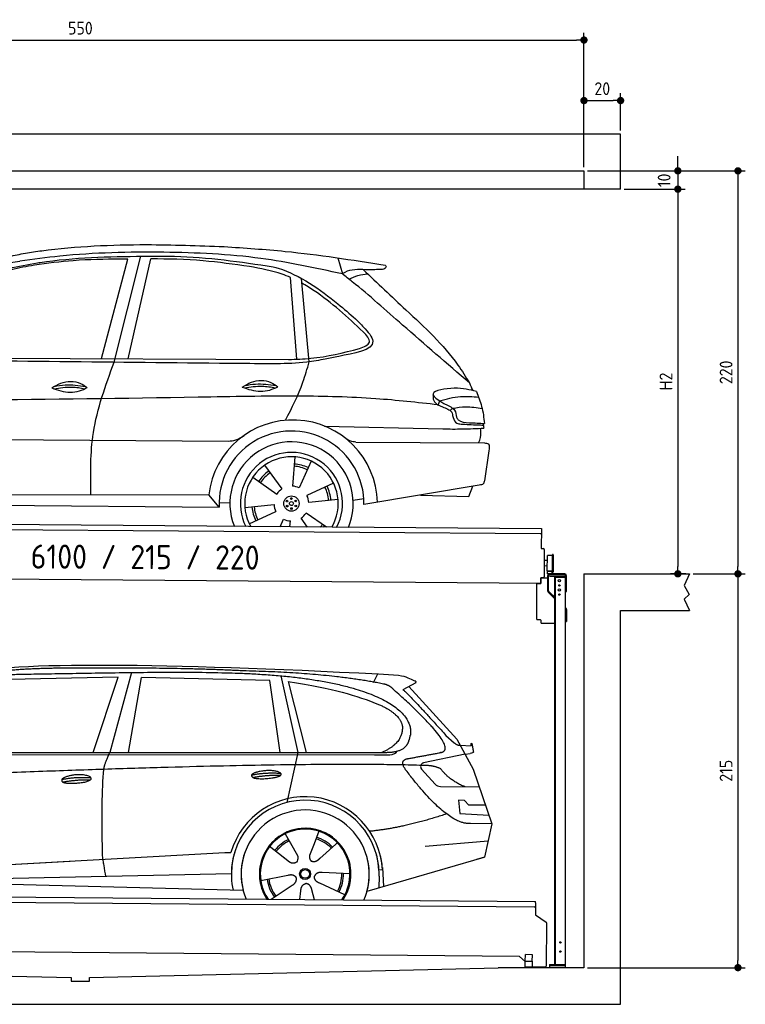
# Model space of a CAD drawing. Header units: millimetres. Extents: x -404 to 6581, y 0 to 5375.
# Tile 2 of 2: x 2618 to 6581, y 0 to 5375. Entities that reach past the tile are written whole.
import ezdxf

# ---------------------------------------------------------------- set-up
doc = ezdxf.new("R2010")
doc.units = ezdxf.units.MM
doc.layers.add('4', color=3, linetype='Continuous')
for name, color, linetype, lineweight in [('car', 10, 'Continuous', 25), ('Freiraum', 7, 'Continuous', 25), ('Gebäude', 7, 'Continuous', 25), ('Logo', 7, 'Continuous', 25), ('Plattform', 7, 'Continuous', 25), ('Ständer vorne', 7, 'Continuous', 25)]:
    doc.layers.add(name, color=color, linetype=linetype, lineweight=lineweight)
doc.styles.get("Standard").update_dxf_attribs({"font": 'ISOCP.SHX'})
doc.dimstyles.new('GEN-ISO', dxfattribs={"dimscale": 20, "dimtxt": 3.5, "dimasz": 2, "dimexe": 2, "dimexo": 1, "dimgap": 1.5, "dimtad": 1, "dimdec": 1, "dimlfac": 0.1, "dimdsep": 46, "dimtxsty": 'STANDARD', "dimblk": 'PUNKT', "dimcen": 2, "dimclrd": 256, "dimclre": 256, "dimclrt": 2, "dimadec": 0, "dimazin": 0, "dimtp": 0.1, "dimtm": 0.1, "dimtfac": 0.71, "dimtdec": 1, "dimtmove": 2, "dimatfit": 3, "dimldrblk": 'PUNKT', "dimfxl": 2, "dimtolj": 1, "dimarcsym": 0})

# ---------------------------------------------------------------- blocks, each defined once
blk = doc.blocks.new('PUNKT')
at = {"layer": '4', "color": 0, "linetype": 'ByBlock'}
blk.add_line((-0.5, 0), (-1, 0), dxfattribs=at)
at = {"layer": '4', "color": 0, "linetype": 'ByBlock', "const_width": 0.5}
blk.add_lwpolyline([(-0.25, 0, 1), (0.25, 0, 1)], format="xyb", close=True, dxfattribs=at)
blk = doc.blocks.new('*D203')
at = {"layer": '4', "lineweight": -2, "transparency": 16777216}
for p, q in [((5720, 4550), (6581, 4550)), ((6541, 4510), (6541, 2390)), ((6295.4, 2350), (6581, 2350))]:
    blk.add_line(p, q, dxfattribs=at)
at = {"layer": 'Defpoints', "color": 0, "transparency": 16777216}
for p in [(5700, 4550), (6275.4, 2350), (6541, 2350)]:
    blk.add_point(p, dxfattribs=at)
at = {"layer": '4', "lineweight": -2, "transparency": 16777216, "xscale": 40, "yscale": 40, "zscale": 40}
for p, rotation in [((6541, 4550), 90), ((6541, 2350), 270)]:
    blk.add_blockref('PUNKT', p, dxfattribs=dict(at, rotation=rotation))
at = {"layer": '4', "color": 2, "transparency": 16777216, "insert": (6476, 3450), "char_height": 70, "attachment_point": 5, "rotation": 90}
blk.add_mtext('220', dxfattribs=at)
blk = doc.blocks.new('*D204')
at = {"layer": '4', "lineweight": -2, "transparency": 16777216}
for p, q in [((6295.4, 2350), (6581, 2350)), ((6541, 2310), (6541, 240)), ((5720, 200), (6581, 200))]:
    blk.add_line(p, q, dxfattribs=at)
at = {"layer": 'Defpoints', "color": 0, "transparency": 16777216}
for p in [(6275.4, 2350), (5700, 200), (6541, 200)]:
    blk.add_point(p, dxfattribs=at)
at = {"layer": '4', "lineweight": -2, "transparency": 16777216, "xscale": 40, "yscale": 40, "zscale": 40}
for p, rotation in [((6541, 2350), 90), ((6541, 200), 270)]:
    blk.add_blockref('PUNKT', p, dxfattribs=dict(at, rotation=rotation))
at = {"layer": '4', "color": 2, "transparency": 16777216, "insert": (6476, 1275), "char_height": 70, "attachment_point": 5, "rotation": 90}
blk.add_mtext('215', dxfattribs=at)
blk = doc.blocks.new('*D205')
at = {"layer": '4', "lineweight": -2, "transparency": 16777216}
for p, q in [((5920, 4450), (6252.9, 4450)), ((6212.9, 4410), (6212.9, 2390)), ((6255.4, 2350), (6172.9, 2350))]:
    blk.add_line(p, q, dxfattribs=at)
at = {"layer": 'Defpoints', "color": 0, "transparency": 16777216}
for p in [(5900, 4450), (6212.9, 2350), (6275.4, 2350)]:
    blk.add_point(p, dxfattribs=at)
at = {"layer": '4', "lineweight": -2, "transparency": 16777216, "xscale": 40, "yscale": 40, "zscale": 40}
for p, rotation in [((6212.9, 4450), 90), ((6212.9, 2350), 270)]:
    blk.add_blockref('PUNKT', p, dxfattribs=dict(at, rotation=rotation))
at = {"layer": '4', "color": 2, "transparency": 16777216, "insert": (6147.9, 3400), "char_height": 70, "attachment_point": 5, "rotation": 90}
blk.add_mtext('H2', dxfattribs=at)
blk = doc.blocks.new('*D206')
at = {"layer": '4', "lineweight": -2, "transparency": 16777216}
for p, q in [((200, 4570), (200, 5304.2)), ((5700, 4570), (5700, 5304.2)), ((240, 5264.2), (5660, 5264.2))]:
    blk.add_line(p, q, dxfattribs=at)
at = {"layer": 'Defpoints', "color": 0, "transparency": 16777216}
for p in [(5700, 5264.2), (200, 4550), (5700, 4550)]:
    blk.add_point(p, dxfattribs=at)
at = {"layer": '4', "lineweight": -2, "transparency": 16777216, "xscale": 40, "yscale": 40, "zscale": 40, "rotation": 180}
blk.add_blockref('PUNKT', (200, 5264.2), dxfattribs=at)
at = {"layer": '4', "lineweight": -2, "transparency": 16777216, "xscale": 40, "yscale": 40, "zscale": 40}
blk.add_blockref('PUNKT', (5700, 5264.2), dxfattribs=at)
at = {"layer": '4', "color": 2, "transparency": 16777216, "insert": (2950, 5329.2), "char_height": 70, "attachment_point": 5}
blk.add_mtext('550', dxfattribs=at)
blk = doc.blocks.new('*D207')
at = {"layer": '4', "lineweight": -2, "transparency": 16777216}
for p, q in [((6212.9, 4590), (6212.9, 4630)), ((5720, 4550), (6252.9, 4550)), ((6212.9, 4550), (6212.9, 4450)), ((5920, 4450), (6252.9, 4450)), ((6212.9, 4410), (6212.9, 4370))]:
    blk.add_line(p, q, dxfattribs=at)
at = {"layer": 'Defpoints', "color": 0, "transparency": 16777216}
for p in [(5700, 4550), (5900, 4450), (6212.9, 4450)]:
    blk.add_point(p, dxfattribs=at)
at = {"layer": '4', "lineweight": -2, "transparency": 16777216, "xscale": 40, "yscale": 40, "zscale": 40}
for p, rotation in [((6212.9, 4550), 270), ((6212.9, 4450), 90)]:
    blk.add_blockref('PUNKT', p, dxfattribs=dict(at, rotation=rotation))
at = {"layer": '4', "color": 2, "transparency": 16777216, "insert": (6137.8, 4497.9), "char_height": 70, "attachment_point": 5, "rotation": 90}
blk.add_mtext('10', dxfattribs=at)
blk = doc.blocks.new('*D211')
at = {"layer": '4', "lineweight": -2, "transparency": 16777216}
for p, q in [((5700, 4570), (5700, 4973.5)), ((5900, 4770.8), (5900, 4973.5)), ((5740, 4933.5), (5860, 4933.5))]:
    blk.add_line(p, q, dxfattribs=at)
at = {"layer": 'Defpoints', "color": 0, "transparency": 16777216}
for p in [(5900, 4933.5), (5900, 4750.8), (5700, 4550)]:
    blk.add_point(p, dxfattribs=at)
at = {"layer": '4', "lineweight": -2, "transparency": 16777216, "xscale": 40, "yscale": 40, "zscale": 40, "rotation": 180}
blk.add_blockref('PUNKT', (5700, 4933.5), dxfattribs=at)
at = {"layer": '4', "lineweight": -2, "transparency": 16777216, "xscale": 40, "yscale": 40, "zscale": 40}
blk.add_blockref('PUNKT', (5900, 4933.5), dxfattribs=at)
at = {"layer": '4', "color": 2, "transparency": 16777216, "insert": (5800, 4998.5), "char_height": 70, "attachment_point": 5}
blk.add_mtext('20', dxfattribs=at)
blk = doc.blocks.new('UG Plattfrom Gl550')
at = {"layer": 'Plattform'}
for p, q in [((915.2, 1662.1), (5852, 1619)), ((5846.7, 1589.1), (919.9, 1632.1)), ((5851.9, 1613), (5851.8, 1594)), ((5851.9, 1613), (5852, 1619)), ((5851.8, 1594), (5851.3, 1546.6)), ((5851.3, 1546.6), (5909.8, 1507)), ((5912, 1502.8), (5909.9, 1266.5)), ((5763.9, 1319.8), (1038.3, 1361)), ((5795.6, 1292.1), (5763.9, 1319.8)), ((5795.4, 1263.5), (5795.6, 1293.5)), ((5795.6, 1293.5), (5835.6, 1293.2)), ((5796.6, 1293.5), (5797, 1329.5)), ((5834.9, 1329.2), (5797, 1329.5)), ((5834.6, 1293.2), (5834.9, 1329.2)), ((5835.4, 1263.2), (5835.6, 1293.2)), ((5795.4, 1263.5), (5835.4, 1263.2)), ((5904.9, 1261.6), (5831.7, 1262.2))]:
    blk.add_line(p, q, dxfattribs=at)
for centre, radius, start, end in [((5846.8, 1594.1), 5, 269.5, 359.5), ((5907, 1502.9), 5, 359.5, 55.9134), ((5842.7, 1302.1), 12, 227.6897, 228.0904), ((5831.8, 1267.2), 5, 232.6301, 269.5), ((5904.9, 1266.6), 5, 269.5, 359.5)]:
    blk.add_arc(centre, radius, start, end, dxfattribs=at)
blk = doc.blocks.new('Palette EG Gl550')
at = {"layer": 'Plattform'}
for p, q in [((846.4, 3695.4), (5884.2, 3656.3)), ((5879, 3626.4), (851.1, 3665.3)), ((5884.2, 3656.3), (5883.4, 3546.3)), ((5883.4, 3546.3), (5895.4, 3546.2)), ((5900.3, 3541.2), (5899.6, 3451.2)), ((5916.5, 3423.9), (5917.1, 3508.2)), ((5944.4, 3418.9), (5945.2, 3512.9)), ((5949.2, 3512.8), (5948.4, 3418.8)), ((5899.6, 3451.2), (5899.2, 3391.2)), ((5916.7, 3451.1), (5899.6, 3451.2)), ((5918, 3481.1), (5901, 3481.3)), ((5881.9, 3356.3), (758.5, 3396)), ((5929.8, 3423.4), (5917.8, 3423.3)), ((5942.8, 3423.3), (5917.8, 3423.3)), ((5917.8, 3408.3), (5917.8, 3423.3)), ((5917.8, 3408.3), (5917.8, 3423.3)), ((5917.8, 3408.3), (5942.8, 3408.3)), ((5942.8, 3408.3), (5917.8, 3408.3)), ((5942.8, 3408.3), (5942.8, 3423.3)), ((5942.8, 3408.3), (5942.8, 3423.3)), ((5882.1, 3386.3), (5881.9, 3356.3)), ((5882.1, 3386.3), (5894.1, 3386.2)), ((5894.1, 3386.2), (5882.1, 3386.3))]:
    blk.add_line(p, q, dxfattribs=at)
for centre, radius, start, end in [((5879, 3631.4), 5, 268.5823, 358.5607), ((5895.3, 3541.2), 5, 359.556, 89.556), ((5917.5, 3508.2), 0.4, 91.7323, 179.3444), ((5928.6, 3181.9), 326.8, 87.1739, 91.9438), ((5944.7, 3508.8), 0.4, 266.9623, 359.3444), ((5947.2, 3512.8), 2, 359.3444, 179.3444), ((5894.2, 3391.2), 5, 269.556, 359.556), ((5916.9, 3423.9), 0.4, 179.3444, 266.9565), ((5936.6, 4307.7), 884.4, 268.7196, 270.4008), ((5908.7, 4511.7), 1088.9, 271.795, 271.861), ((5944.1, 3422.9), 0.4, 359.556, 91.938), ((5946.4, 3418.8), 2, 179.3444, 359.3444)]:
    blk.add_arc(centre, radius, start, end, dxfattribs=at)
blk = doc.blocks.new('Car_173')
at = {"layer": 'car'}
for p, q in [((3434.9, 4618.4), (3574.1, 5163.1)), ((3505.1, 4598.8), (3644.6, 5179.1)), ((3580.8, 4619.2), (3699.7, 5165.1)), ((4721.6, 5180.8), (4746.3, 5093.8)), ((4503.3, 4625.8), (4463.2, 5071.4)), ((4569.6, 4611.5), (4523.1, 5067.2)), ((2404, 4612.7), (4457.6, 4624)), ((5284, 4406.6), (5276.3, 4384.6)), ((5355.3, 4367), (5343.2, 4354.2)), ((4656.3, 4262.3), (5303.5, 4253)), ((2125.8, 4168.2), (4132.4, 4174.5)), ((4829.7, 4176.7), (5531.7, 4178.9)), ((4496.9, 4092.4), (4484.9, 3932.6)), ((5556.3, 4136), (5533.3, 3972.3)), ((4332.1, 4045.2), (4427.6, 3916.4)), ((4586.3, 4070.1), (4522.6, 3923.1)), ((4268.1, 3978.9), (4400.5, 3888.5)), ((4709.7, 3951), (4565.2, 3881.5)), ((5505.3, 3948.3), (4877.1, 3835.8)), ((5448.6, 3886.2), (5470.2, 3942)), ((2218.6, 3866.4), (4028.6, 3880.6)), ((4086.7, 3813.8), (4028.6, 3880.6)), ((5185.4, 3891), (5448.6, 3886.2)), ((4085.9, 3840), (4144.9, 3838.7)), ((4226.6, 3812.5), (4385.9, 3830.8)), ((4735.1, 3862.5), (4575.8, 3844.2)), ((4817.5, 3859.6), (4875.9, 3868.9)), ((2155.9, 3812), (4086.7, 3813.8)), ((4252, 3723.9), (4396.5, 3793.4)), ((4673.4, 3709.9), (4561.2, 3786.4)), ((4420.8, 3709.5), (4439.1, 3751.9)), ((4474.3, 3709.6), (4476.8, 3742.4)), ((4570.3, 3709.7), (4534.1, 3758.6))]:
    blk.add_line(p, q, dxfattribs=at)
for centre, radius in [((4480.9, 3837.5), 41.9), ((4456.9, 3850.4), 4.46), ((4457.7, 3823.3), 4.46), ((4480.8, 3837.5), 10.7), ((4480.1, 3864.7), 4.46), ((4504, 3851.7), 4.46), ((4504.8, 3824.5), 4.46), ((4481.6, 3810.3), 4.46)]:
    blk.add_circle(centre, radius, dxfattribs=at)
for centre, radius, start, end in [((4488.5, 3831.3), 462.5, 2.1852, 173.8782), ((4481.5, 3837.9), 395.6, 359.6869, 183.4999), ((4481.5, 3837.9), 336.7, 337.6776, 202.4775), ((4480.9, 3837.5), 279.1, 332.8088, 207.3462), ((4480.9, 3837.5), 255.4, 330.0358, 210.1193), ((4480.8, 3837.5), 204, 65.3726, 86.5671), ((4480.9, 3837.5), 216.3, 65.4485, 86.5251), ((4480.9, 3837.5), 216.3, 125.4485, 146.5251), ((4480.8, 3837.5), 204, 125.3726, 146.5671), ((4480.9, 3837.5), 95.2, 64.034, 87.5844), ((4480.8, 3837.5), 204, 5.3726, 26.5671), ((4480.9, 3837.5), 216.3, 5.4485, 26.5251), ((4480.9, 3837.5), 95.2, 124.034, 147.5844), ((4480.9, 3837.5), 95.2, 4.034, 27.5844), ((4480.8, 3837.5), 216.3, 185.4485, 206.5251), ((4480.8, 3837.5), 204, 185.3726, 206.5671), ((4480.8, 3837.5), 95.2, 184.034, 207.5844), ((4480.8, 3837.5), 95.2, 304.034, 327.5844), ((4480.8, 3837.5), 95.2, 244.034, 267.5844), ((4480.8, 3837.5), 204, 321.2555, 326.5671), ((4480.8, 3837.5), 216.3, 323.8482, 326.5251)]:
    blk.add_arc(centre, radius, start, end, dxfattribs=at)
for points, knots in [([(3059.3, 5197.6), (3074, 5199.8), (3277.8, 5229.2), (3625.7, 5249.3), (3958, 5240.1), (4099.2, 5236.2)], [0, 0, 0, 0, 44.363443, 617.827051, 1041.677324, 1041.677324, 1041.677324, 1041.677324]), ([(4099.2, 5236.2), (4210.6, 5230), (4505.5, 5213.7), (4797.9, 5170.7), (4979.8, 5144)], [0, 0, 0, 0, 334.596694, 885.796742, 885.796742, 885.796742, 885.796742]), ([(2885.3, 5160), (2913.3, 5167.1), (2970.9, 5181.6), (3029.3, 5192.2), (3059.3, 5197.6)], [0, 0, 0, 0, 86.602296, 178.13615, 178.13615, 178.13615, 178.13615]), ([(4746.3, 5093.8), (4598.2, 5124.3), (4276.2, 5190.7), (3757.6, 5208), (3317.3, 5193.6), (3057.1, 5156.7), (2984.1, 5146.3)], [0, 0, 0, 0, 452.969864, 984.660554, 1551.463157, 1772.575196, 1772.575196, 1772.575196, 1772.575196]), ([(3574.1, 5163.1), (3560.6, 5162.9), (3461.2, 5160.8), (3290.5, 5157.4), (3134.7, 5134.7), (3064.1, 5124.4)], [666.326512, 666.326512, 666.326512, 666.326512, 706.624571, 964.215873, 1178.205668, 1178.205668, 1178.205668, 1178.205668]), ([(3080.4, 5137.5), (3085.3, 5138.3), (3275.5, 5169.3), (3523.8, 5178), (3765.9, 5181), (3820.4, 5181.6)], [0, 0, 0, 0, 14.958905, 578.066478, 741.647169, 741.647169, 741.647169, 741.647169]), ([(4238.7, 5128.7), (4154.2, 5139.9), (3975.2, 5163.6), (3794.9, 5166), (3699.7, 5165.1)], [0, 0, 0, 0, 255.50817, 540.950796, 540.950796, 540.950796, 540.950796]), ([(3820.4, 5181.6), (3823.3, 5181.6), (4006.9, 5178.5), (4189.3, 5153.7), (4368.7, 5129.4)], [0, 0, 0, 0, 8.707457, 550.797583, 550.797583, 550.797583, 550.797583]), ([(2334.6, 4598.9), (2363.1, 4645.1), (2433.3, 4758.6), (2580.4, 4916), (2791.6, 5084.6), (2976.9, 5118.5), (3080.4, 5137.5)], [0, 0, 0, 0, 162.281083, 399.433399, 644.903205, 954.973623, 954.973623, 954.973623, 954.973623]), ([(3064.1, 5124.4), (3022.1, 5116.5), (2923.8, 5098.3), (2771.9, 5044.1), (2626.8, 4933.7), (2516.3, 4816.7), (2449.3, 4740.3), (2424.3, 4711.8)], [0, 0, 0, 0, 128.205286, 300.044117, 477.787268, 668.958491, 782.608096, 782.608096, 782.608096, 782.608096]), ([(2795.8, 5097.1), (2824.4, 5108.1), (2885.2, 5131.7), (2949.8, 5141.3), (2984.1, 5146.3)], [0, 0, 0, 0, 91.476949, 195.154815, 195.154815, 195.154815, 195.154815]), ([(4463.2, 5071.4), (4448.1, 5077.9), (4375.9, 5105.7), (4299.1, 5118.6), (4238.7, 5128.7)], [496.692868, 496.692868, 496.692868, 496.692868, 546.059875, 728.869941, 728.869941, 728.869941, 728.869941]), ([(4368.7, 5129.4), (4377.8, 5126.8), (4508.5, 5089), (4660.6, 4985.8), (4788.1, 4876.5), (4819.7, 4849.4)], [0, 0, 0, 0, 28.300877, 407.953602, 533.273686, 533.273686, 533.273686, 533.273686]), ([(4953, 5119.6), (4926.6, 5118.7), (4862.6, 5116.6), (4786.5, 5121.4), (4750.7, 5096.8), (4746.3, 5093.8)], [0, 0, 0, 0, 80.522652, 194.664465, 210.337598, 210.337598, 210.337598, 210.337598]), ([(4859.9, 5118.3), (4938.2, 5045.8), (5117.4, 4879.9), (5330.3, 4687.6), (5425.6, 4538.6), (5446.4, 4506)], [0, 0, 0, 0, 320.576675, 734.270248, 850.262502, 850.262502, 850.262502, 850.262502]), ([(4979.8, 5144), (4981.5, 5142.4), (4987.2, 5137.2), (4975.7, 5119.3), (4961.8, 5119.5), (4953, 5119.6)], [0, 0, 0, 0, 6.503563, 21.332115, 46.748977, 46.748977, 46.748977, 46.748977]), ([(5446.4, 4506), (5323.1, 4609.5), (5107.2, 4790.6), (4878.5, 4992.2), (4764.5, 5079.8), (4746.3, 5093.8)], [0, 0, 0, 0, 483.056147, 845.367922, 914.230443, 914.230443, 914.230443, 914.230443]), ([(4783, 5065.6), (4799, 5073.2), (4831.1, 5088.5), (4866.4, 5093.3), (4884.1, 5095.7)], [0, 0, 0, 0, 52.794285, 106.128892, 106.128892, 106.128892, 106.128892]), ([(4863.1, 4779.1), (4776.7, 4857.8), (4671.2, 4953.9), (4548.6, 5028.4), (4525.8, 5040.9)], [0, 0, 0, 0, 349.622047, 427.224064, 427.224064, 427.224064, 427.224064]), ([(4819.7, 4849.4), (4834.5, 4835.2), (4870.3, 4800.7), (4972.6, 4686.1), (4765.2, 4651.7), (4680.8, 4633), (4658, 4628)], [0, 0, 0, 0, 64.508303, 155.959603, 359.557587, 434.696523, 434.696523, 434.696523, 434.696523]), ([(4843.8, 4686.9), (4869.1, 4697.3), (4920.1, 4718.3), (4882.2, 4758.7), (4863.1, 4779.1)], [0, 0, 0, 0, 64.897781, 131.027998, 131.027998, 131.027998, 131.027998]), ([(4457.6, 4624), (4498.2, 4625.5), (4629.1, 4630.4), (4756.1, 4663.8), (4843.8, 4686.9)], [0, 0, 0, 0, 121.545303, 392.179354, 392.179354, 392.179354, 392.179354]), ([(4658, 4628), (4624.3, 4621.1), (4536.9, 4603.3), (4382.3, 4598.9), (4262.6, 4598.8), (4197.6, 4598.7)], [0, 0, 0, 0, 103.03135, 267.243941, 462.405232, 462.405232, 462.405232, 462.405232]), ([(3384.9, 3875.6), (3382.3, 3989.4), (3376.5, 4237.6), (3459.9, 4471.9), (3505.1, 4598.8)], [0, 0, 0, 0, 338.772014, 738.643609, 738.643609, 738.643609, 738.643609]), ([(4444.5, 4291.7), (4478.5, 4360.2), (4529.7, 4463.4), (4559.6, 4574.3), (4569.6, 4611.5)], [0, 0, 0, 0, 228.776239, 344.156953, 344.156953, 344.156953, 344.156953]), ([(3165.9, 4455.3), (3181.9, 4465.2), (3228, 4493.5), (3306.4, 4497), (3347.5, 4467.5), (3359.5, 4458.9)], [0, 0, 0, 0, 56.386158, 162.852709, 206.792536, 206.792536, 206.792536, 206.792536]), ([(3177.6, 4451.2), (3209.9, 4456.6), (3266.6, 4466), (3323, 4457.2), (3347.1, 4452.9)], [0, 0, 0, 0, 73.878693, 129.282646, 129.282646, 129.282646, 129.282646]), ([(3179.5, 4463.6), (3199, 4467.5), (3255.4, 4478.1), (3312.7, 4470.8), (3350.1, 4465.5)], [7.57653, 7.57653, 7.57653, 7.57653, 52.544532, 137.659237, 137.659237, 137.659237, 137.659237]), ([(4205.8, 4470.7), (4221.8, 4480.5), (4267.9, 4508.9), (4346.3, 4512.3), (4387.4, 4482.8), (4399.4, 4474.2)], [0, 0, 0, 0, 56.386158, 162.852709, 206.792536, 206.792536, 206.792536, 206.792536]), ([(4205.8, 4470.7), (4221.8, 4464.8), (4270, 4447.8), (4340.8, 4445.6), (4385.5, 4467.4), (4399.4, 4474.2)], [5.208578, 5.208578, 5.208578, 5.208578, 44.198582, 121.455021, 156.55166, 156.55166, 156.55166, 156.55166]), ([(4217.5, 4466.5), (4249.9, 4471.9), (4306.5, 4481.4), (4362.9, 4472.5), (4387.1, 4468.2)], [0, 0, 0, 0, 73.878693, 129.282646, 129.282646, 129.282646, 129.282646]), ([(4219.4, 4478.9), (4238.9, 4482.9), (4295.3, 4493.4), (4352.6, 4486.2), (4390.1, 4480.9)], [7.57653, 7.57653, 7.57653, 7.57653, 52.544532, 137.659237, 137.659237, 137.659237, 137.659237]), ([(5484.9, 4458.8), (5448.9, 4468.1), (5378, 4486.4), (5191.5, 4451.3), (5294.5, 4399.5), (5346.6, 4373.4)], [0, 0, 0, 0, 123.107987, 242.156921, 363.520645, 363.520645, 363.520645, 363.520645]), ([(5276.3, 4384.6), (5162.9, 4395.9), (4910.4, 4421.1), (4472.6, 4427.1), (3340.1, 4394), (2346.8, 4375.7), (1537.1, 4360.8)], [0, 0, 0, 0, 341.879851, 760.963773, 1312.001547, 3741.308129, 3741.308129, 3741.308129, 3741.308129]), ([(3165.9, 4455.3), (3181.9, 4449.4), (3230.1, 4432.4), (3300.9, 4430.3), (3345.6, 4452.1), (3359.5, 4458.9)], [5.208578, 5.208578, 5.208578, 5.208578, 44.198582, 121.455021, 156.55166, 156.55166, 156.55166, 156.55166]), ([(5248.6, 4415.5), (5250.9, 4410.4), (5260.4, 4389.5), (5295, 4376.6), (5320.3, 4365.4), (5330.1, 4361)], [0, 0, 0, 0, 16.389871, 67.796127, 100.528992, 100.528992, 100.528992, 100.528992]), ([(5284, 4406.6), (5321.9, 4417), (5391.8, 4436.2), (5464.1, 4431.1), (5497.2, 4428.8)], [0, 0, 0, 0, 116.874908, 215.743745, 215.743745, 215.743745, 215.743745]), ([(5484.9, 4458.8), (5495.9, 4432.4), (5519.1, 4376.6), (5526.4, 4316.5), (5530.3, 4285)], [0, 0, 0, 0, 85.533017, 180.427109, 180.427109, 180.427109, 180.427109]), ([(5330.1, 4361), (5337.2, 4357.8), (5352.1, 4351.3), (5354.4, 4335), (5355.6, 4326.6)], [0, 0, 0, 0, 21.842303, 45.682515, 45.682515, 45.682515, 45.682515]), ([(5346.6, 4373.4), (5354, 4368.1), (5372.6, 4354.8), (5375.4, 4331.5), (5377, 4317.5)], [0, 0, 0, 0, 26.318616, 66.284673, 66.284673, 66.284673, 66.284673]), ([(5355.3, 4367), (5379.2, 4370.9), (5433.1, 4379.7), (5487.2, 4371.3), (5517.4, 4366.5)], [0, 0, 0, 0, 72.240439, 162.98683, 162.98683, 162.98683, 162.98683]), ([(5355.6, 4326.6), (5357, 4322.9), (5362.3, 4308.2), (5373.6, 4282.9), (5394.6, 4281.3), (5403, 4280.6)], [0, 0, 0, 0, 11.944086, 47.503692, 71.615823, 71.615823, 71.615823, 71.615823]), ([(5377, 4317.5), (5380.1, 4312.8), (5394.9, 4289.8), (5457.3, 4288.7), (5504, 4286.3), (5530.3, 4285)], [0, 0, 0, 0, 16.485849, 80.052138, 161.961551, 161.961551, 161.961551, 161.961551]), ([(5303.5, 4253), (5339.1, 4253.1), (5413.7, 4253.2), (5488.1, 4257.3), (5527.1, 4259.5)], [0, 0, 0, 0, 106.769841, 223.734473, 223.734473, 223.734473, 223.734473]), ([(5403, 4280.6), (5432.8, 4279.3), (5473.3, 4277.6), (5513.9, 4276.5), (5524.8, 4276.2)], [0, 0, 0, 0, 89.235627, 121.835134, 121.835134, 121.835134, 121.835134]), ([(5499.5, 4178.8), (5503.5, 4188.8), (5513.8, 4214.3), (5511, 4241.8), (5509.2, 4258.5)], [0, 0, 0, 0, 32.021295, 81.392264, 81.392264, 81.392264, 81.392264]), ([(4132.4, 4174.5), (4146.3, 4176), (4177.9, 4179.3), (4204.2, 4197.1), (4219, 4207.1)], [0, 0, 0, 0, 41.31295, 93.783848, 93.783848, 93.783848, 93.783848]), ([(4829.7, 4176.7), (4819.9, 4177.8), (4796.3, 4180.4), (4776.6, 4194), (4765.1, 4201.9)], [0, 0, 0, 0, 29.123879, 70.238093, 70.238093, 70.238093, 70.238093]), ([(5531.7, 4178.9), (5539.7, 4178.2), (5561.9, 4176.2), (5558.5, 4151.7), (5556.3, 4136)], [0, 0, 0, 0, 21.151799, 59.232385, 59.232385, 59.232385, 59.232385]), ([(5533.3, 3972.3), (5532.1, 3966.1), (5529.2, 3951.6), (5514, 3949.5), (5505.3, 3948.3)], [0, 0, 0, 0, 17.391955, 40.853649, 40.853649, 40.853649, 40.853649])]:
    blk.add_open_spline(points, degree=3, knots=knots, dxfattribs=at)
for points in [[(4197.6, 4598.7), (3576.6, 4598.8), (2955.6, 4598.8), (2334.6, 4598.9)], [(5446.4, 4506), (5452.7, 4492), (5458.9, 4477.9), (5465, 4463.9)], [(5247.8, 4440.7), (5248.1, 4432.3), (5248.4, 4423.9), (5248.6, 4415.5)], [(5523.3, 4285.3), (5524.8, 4276.8), (5526, 4268.2), (5527.1, 4259.5)]]:
    blk.add_open_spline(points, degree=3, dxfattribs=at)
blk = doc.blocks.new('Car_147')
at = {"layer": 'car'}
for p, q in [((3646.6, 2869.8), (3527.3, 2432.9)), ((4461.6, 2851.7), (4554.5, 2433.5)), ((4966.6, 2814.3), (4990.9, 2861.6)), ((3573.2, 2844.1), (2979.4, 2832.2)), ((3437.2, 2432.9), (3573.2, 2844.1)), ((3628.9, 2433), (3699.7, 2842.2)), ((4401.3, 2825.9), (3699.7, 2842.2)), ((4457.3, 2433.4), (4401.3, 2825.9)), ((4500.9, 2820.7), (4600.4, 2433.5)), ((5198.1, 2813.6), (5127.7, 2775.1)), ((5161.1, 2793.4), (5422.8, 2505)), ((5362.7, 2526.7), (5408, 2486.4)), ((5422.8, 2505), (5512, 2342)), ((5440.4, 2472.9), (5500.6, 2470.2)), ((2330, 2423.4), (4973.3, 2420.2)), ((2377, 2432.3), (5028.9, 2433.7)), ((4554.5, 2433.5), (4493.6, 2159.8)), ((4973.3, 2420.2), (5056.2, 2420.9)), ((5467.4, 2423.5), (5240.6, 2375.7)), ((5467.4, 2423.5), (5495.1, 2427.3)), ((5229.9, 2342.7), (5304.2, 2260.8)), ((5512, 2342), (5613.6, 2043.5)), ((5333.3, 2247.7), (5545, 2244.9)), ((5465.1, 2171.6), (5432.5, 2171.9)), ((5432.5, 2171.9), (5438.7, 2100.3)), ((5488.7, 2145.6), (5465.1, 2171.6)), ((5438.7, 2100.3), (5597.7, 2090.3)), ((5579.1, 2144.7), (5488.7, 2145.6)), ((5613.6, 2043.5), (5496.7, 2045)), ((5613.6, 2043.5), (5574.1, 1861.9)), ((4486, 1989.6), (4515, 1937.2)), ((4668.2, 2003.3), (4642.7, 1934.6)), ((4513.7, 1939.5), (4515, 1937.2)), ((4515, 1937.2), (4551.6, 1870.9)), ((4769.8, 1940.6), (4762, 1932.2)), ((5249.9, 1922.5), (5593.3, 1950.2)), ((2286.4, 1784.1), (4156.4, 1886.2)), ((4156.4, 1886.2), (4188.9, 1888)), ((4398.1, 1923.9), (4508.8, 1836.2)), ((4448.3, 1884), (4499.5, 1843.4)), ((4642.7, 1934.6), (4618.8, 1870)), ((4762, 1932.2), (4674.4, 1854.9)), ((2286.4, 1784.1), (3310.5, 1840)), ((5569.4, 1860.5), (4931.6, 1674.9)), ((5574.1, 1861.9), (5530.2, 1849.1)), ((4839.2, 1771.5), (4687.9, 1777.8)), ((5016.6, 1792.3), (4997.4, 1791.2)), ((5016, 1804.3), (5021.6, 1701.1)), ((2207.3, 1734.5), (4255.8, 1681.1)), ((2305.7, 1732), (4191.6, 1773.3)), ((4351.7, 1734.8), (4500.3, 1763.7)), ((4997.8, 1758.7), (4996.2, 1693.7)), ((4407.9, 1631.6), (4523.1, 1708.2)), ((4565, 1630.3), (4570.9, 1678.6)), ((4645.7, 1629.6), (4630.8, 1683.1)), ((4810.9, 1655.5), (4673.7, 1719.5))]:
    blk.add_line(p, q, dxfattribs=at)
for radius in [30.1, 23.6]:
    blk.add_circle((4594.2, 1769.8), radius, dxfattribs=at)
for centre, radius, start, end in [((5244.7, 2356.1), 20, 101.911, 222.2225), ((5333.8, 2287.7), 40, 222.2225, 269.2614), ((4594.6, 1769.2), 422.7, 3.1257, 163.6879), ((4594.6, 1769.2), 403.4, 3.1257, 179.4216), ((4594.6, 1769.2), 350, 344.3697, 194.5808), ((4594.6, 1769.2), 250, 325.66, 212.9259), ((4594.6, 1769.2), 250, 325.66, 212.9259), ((4594.2, 1769.8), 245, 41.4393, 188.2101), ((4594.6, 1769.2), 250, 40.5532, 137.1602), ((4594.2, 1769.8), 209.6, 115.7372, 141.8665), ((4594.2, 1769.8), 200.6, 115.5904, 141.8784), ((4594.2, 1769.8), 200.6, 44.5019, 73.0215), ((4594.2, 1769.8), 209.6, 44.3713, 72.8747), ((4594.2, 1769.8), 245, 0.4019, 44.2101), ((4594.6, 1769.2), 422.7, 163.4862, 163.6879), ((4594.6, 1769.2), 403.4, 162.7346, 179.4216), ((4594.6, 1769.2), 350, 160.1996, 194.5808), ((4594.6, 1769.2), 250, 152.2768, 213.34), ((4594.2, 1769.8), 245, 151.8272, 188.2101), ((4594.6, 1769.2), 350, 344.3697, 17.4023), ((4594.6, 1769.2), 403.4, 3.1257, 14.8673), ((4594.6, 1769.2), 422.7, 3.1257, 14.1157), ((4594.6, 1769.2), 403.4, 172.558, 192.5899), ((4594.6, 1769.2), 350, 171.6006, 202.9387), ((4594.6, 1769.2), 250, 168.6947, 213.34), ((4594.2, 1769.8), 245, 168.6088, 214.2758), ((4594.2, 1769.8), 245, 324.7242, 8.993), ((4594.6, 1769.2), 250, 325.66, 8.9072), ((4594.6, 1769.2), 350, 336.0613, 6.0012), ((4594.6, 1769.2), 403.4, 358.5068, 5.0439), ((4594.6, 1769.2), 422.7, 3.1257, 3.2156), ((4594.2, 1769.8), 209.6, 187.7372, 216.8747), ((4594.2, 1769.8), 200.6, 187.5904, 217.0215), ((4594.2, 1769.8), 200.6, 331.5904, 1.0215), ((4594.2, 1769.8), 209.6, 331.7372, 0.8747)]:
    blk.add_arc(centre, radius, start, end, dxfattribs=at)
for points, degree in [([(2759.9, 2870.7), (3047.5, 2932.3), (3932.5, 2919.1), (5104.5, 2855.8)], 3), ([(3290.6, 2893.1), (3047.7, 2893), (2818.3, 2865.2)], 2), ([(4254.7, 2878.5), (3906.5, 2897.9), (3290.6, 2893.1)], 2), ([(5029.6, 2805.4), (4729.1, 2868), (4254.7, 2878.5)], 2), ([(5104.5, 2855.8), (5151.2, 2846.4), (5160.1, 2838.1), (5197.4, 2822.2)], 3), ([(4500.9, 2820.7), (4755, 2781.8), (4868.2, 2746.1), (5001, 2693.5)], 3), ([(5079.1, 2774.6), (5061.2, 2796.4), (5029.6, 2805.4)], 2), ([(5198.1, 2813.6), (5199.8, 2815.2), (5200.5, 2818.3), (5199.9, 2821.1), (5197.4, 2822.2)], 4), ([(5340.8, 2434.2), (5430.3, 2462.2), (5079.1, 2774.6)], 2), ([(5127.7, 2775.1), (5135.5, 2779.4), (5362.7, 2526.7)], 2), ([(5001, 2693.5), (5115.1, 2641.4), (5125.3, 2576.3)], 2), ([(5125.3, 2576.3), (5130, 2481.8), (5012.3, 2433.7)], 2), ([(5028.9, 2433.7), (5079, 2433.8), (5152, 2438.4), (5160.2, 2485.2), (5168.8, 2528.4)], 4), ([(5408, 2486.4), (5416.2, 2479.1), (5429.4, 2471.4), (5438.5, 2471.3), (5440.4, 2472.9)], 4), ([(5500.6, 2470.2), (5502.2, 2509.1), (5512.9, 2434.8)], 2), ([(3495.3, 2341), (3498.4, 2372), (3527.3, 2432.9)], 2), ([(5056.2, 2420.9), (5075.5, 2421.5), (5090.3, 2430.5), (5097.6, 2440.7)], 3), ([(5127.7, 2453.4), (5127.8, 2453.4), (5127.9, 2453.4), (5127.9, 2453.5)], 3), ([(5512.9, 2434.8), (5513.1, 2431.1), (5507.5, 2429.4), (5495.1, 2427.3)], 3), ([(5247.6, 2362), (4371.1, 2390.4), (1938, 2278.2)], 2), ([(5145.8, 2335.2), (5102, 2393.9), (5161.9, 2400.5)], 2), ([(4301.6, 2309.9), (4377.2, 2326.2), (4460.7, 2319.6)], 2), ([(5496.7, 2045), (5371, 2037.9), (5145.8, 2335.2)], 2), ([(5335.2, 2343.6), (5298, 2362), (5247.6, 2362)], 2), ([(5465.8, 2246), (5380.5, 2281.9), (5335.2, 2343.6)], 2), ([(3265.2, 2285.8), (3340.8, 2302), (3424.2, 2295.4)], 2), ([(3270.1, 2271.9), (3344.3, 2285.8), (3422.2, 2284.3)], 2), ([(4308.7, 2297), (4382.8, 2311), (4460.7, 2309.5)], 2), ([(5365.3, 2097.5), (5139.9, 2022.1), (4946.9, 2002.7)], 2), ([(4499.7, 1843.4), (4523, 1821.5), (4546.4, 1834.8)], 2), ([(4687.9, 1777.8), (4656.2, 1781.8), (4645.1, 1757.3)], 2), ([(4500.3, 1763.7), (4531.1, 1772.4), (4545.6, 1749.9)], 2), ([(4523.1, 1708.2), (4551.1, 1723.6), (4545.6, 1749.9)], 2), ([(4673.7, 1719.5), (4643.7, 1730.5), (4645.1, 1757.3)], 2), ([(4570.9, 1678.6), (4572.1, 1710.6), (4598.1, 1717.5)], 2), ([(4630.8, 1683.1), (4624.8, 1714.5), (4598.1, 1717.5)], 2)]:
    blk.add_open_spline(points, degree=degree, dxfattribs=at)
for points, degree, knots in [([(2929.4, 2857), (2956, 2859.1), (3095.4, 2860.9), (4116.9, 2881), (4737.1, 2874.6), (5192.5, 2702), (5168.8, 2528.4)], 4, [0.0821318, 0.0821318, 0.0821318, 0.0821318, 0.0821318, 0.258851, 0.508851, 1, 1, 1, 1, 1]), ([(5161.9, 2400.5), (5328.8, 2431.6), (5331.7, 2432.2), (5340, 2434), (5340.8, 2434.2)], 1, [0.1611508, 0.1611508, 1, 1.0196119, 1.078724, 1.0847856, 1.0847856]), ([(3265.2, 2285.8), (3269.4, 2290.8), (3290.6, 2307), (3373.4, 2326.3), (3488.5, 2289.1), (3379.5, 2261.6), (3294.8, 2263), (3260.4, 2266.8), (3265.2, 2285.8)], 5, [0, 0, 0, 0, 0, 0, 0.300106, 0.500106, 0.700106, 1, 1, 1, 1, 1, 1]), ([(3489.1, 1849.7), (3488.6, 1863.3), (3488.2, 1876.7), (3487.8, 1889.9), (3482.2, 2079.7), (3484.7, 2230.1), (3495.3, 2341)], 3, [0, 0, 0, 0, 0.064923, 0.064923, 0.064923, 1, 1, 1, 1]), ([(4308.7, 2297), (4285.3, 2313.6), (4330.8, 2329), (4413.7, 2348.3), (4506.3, 2314.4), (4444.1, 2291.2), (4335, 2285), (4313.6, 2294), (4308.7, 2297)], 5, [0, 0, 0, 0, 0, 0, 0.300106, 0.500106, 0.700106, 1, 1, 1, 1, 1, 1]), ([(3489.1, 1849.7), (3489.8, 1845.1), (3490.4, 1840.6), (3491.1, 1836.2), (3491.7, 1832.2), (3492.2, 1828.3), (3492.8, 1824.6), (3497.3, 1794.4), (3500.9, 1772.3), (3503.4, 1758.2)], 3, [-0.000011, -0.000011, -0.000011, -0.000011, 0.107576, 0.107576, 0.107576, 0.206414, 0.206414, 0.206414, 1, 1, 1, 1]), ([(4551.6, 1870.9), (4553.3, 1866.8), (4554.2, 1862.8), (4554.5, 1859), (4555.2, 1850.4), (4552.5, 1842.3), (4546.4, 1834.8)], 3, [0.2167758, 0.2167758, 0.2167758, 0.2167758, 0.4600873, 0.4600873, 0.4600873, 1, 1, 1, 1]), ([(4618.8, 1870), (4618.2, 1866.9), (4618, 1863.9), (4618, 1860.9), (4618.4, 1858.1), (4619.1, 1852.3), (4621.2, 1847), (4624.7, 1842.5), (4629.6, 1839.4)], 4, [0.3191838, 0.3191838, 0.3191838, 0.3191838, 0.3191838, 0.5438253, 0.5438253, 0.5438253, 0.5438253, 1, 1, 1, 1, 1]), ([(4674.4, 1854.9), (4674.4, 1854.9), (4674.4, 1854.9), (4674.4, 1854.9), (4674.4, 1854.9), (4665.3, 1845.1), (4654.6, 1835.2), (4640.4, 1832.8), (4629.6, 1839.4)], 4, [-0.000003, -0.000003, -0.000003, -0.000003, -0.000003, 0, 0, 0, 0, 1, 1, 1, 1, 1])]:
    blk.add_open_spline(points, degree=degree, knots=knots, dxfattribs=at)
blk = doc.blocks.new('Gebäude_GT215_H220')
at = {"layer": 'Freiraum'}
blk.add_line((6116.9, 5508.3), (2416.9, 5508.3), dxfattribs=at)
at = {"layer": 'Gebäude'}
for p, q in [((6316.9, 5809.2), (416.9, 5809.2)), ((6316.9, 5508.3), (6316.9, 5809.2)), ((616.9, 5608.3), (6116.9, 5608.3)), ((6116.9, 5608.3), (6116.9, 5508.3)), ((6316.9, 5508.3), (6116.9, 5508.3)), ((6116.9, 3408.3), (6116.9, 1258.3)), ((6116.9, 3408.3), (6692.3, 3408.3)), ((6692.3, 3408.3), (6663.3, 3344.2)), ((6663.3, 3344.2), (6691.2, 3296.4)), ((6691.2, 3296.4), (6663.3, 3269.3)), ((6663.3, 3269.3), (6692.3, 3208.3)), ((6316.9, 1058.3), (6316.9, 3208.3)), ((6316.9, 3208.3), (6692.3, 3208.3)), ((1047, 1258.3), (3316.9, 1204.4)), ((3416.9, 1204.4), (5648.5, 1258.3)), ((6116.9, 1258.3), (5648.5, 1258.3)), ((3316.9, 1204.4), (3316.9, 1184.4)), ((3316.9, 1184.4), (3416.9, 1184.4)), ((3416.9, 1184.4), (3416.9, 1204.4)), ((416.9, 1058.3), (6316.9, 1058.3))]:
    blk.add_line(p, q, dxfattribs=at)
blk = doc.blocks.new('Ständer_vorne_GT215')
at = {"layer": 'Ständer vorne'}
for p, q in [((5917.9, 3398.3), (5917.9, 3315.6)), ((5923, 3315.5), (5923, 3398.4)), ((6011.9, 3408.3), (5927.9, 3408.3)), ((6012, 3403.3), (5928, 3403.3)), ((5928.1, 3395.3), (6016.9, 3395.3)), ((5956.9, 1276.3), (5956.9, 3395.3)), ((5956.9, 3390.3), (6016.9, 3390.3)), ((5961.9, 1276.3), (5961.9, 3390.3)), ((6016.9, 1258.3), (6016.9, 3398.3)), ((6021.9, 3312.3), (6021.9, 3398.3)), ((5857.9, 3356.5), (5857.9, 3163.3)), ((5857.9, 3356.5), (5881.9, 3356.3)), ((5881.9, 3356.3), (5882.1, 3386.3)), ((5882.1, 3386.3), (5917.9, 3386.1)), ((5927.2, 3302.3), (5920.9, 3308.4)), ((5924.5, 3312), (5929.6, 3307)), ((5927.2, 3302.3), (5956.7, 3273.3)), ((5929.6, 3307), (5956.9, 3280.2)), ((6016.9, 3312.3), (6021.9, 3312.3)), ((6016.9, 3222.3), (6018.9, 3220.4)), ((6021.9, 3213.2), (6021.9, 3148.3)), ((5862.9, 3158.3), (5878.4, 3158.3)), ((5880.9, 3155.8), (5880.9, 3143.3)), ((5885.9, 3138.3), (5956.9, 3138.3)), ((6016.9, 3148.3), (6021.9, 3148.3)), ((5927.9, 1276.3), (6016.9, 1276.3)), ((5927.9, 1276.3), (5927.9, 1258.3)), ((6016.9, 1268.3), (5927.9, 1268.3)), ((6016.9, 1258.3), (5927.9, 1258.3))]:
    blk.add_line(p, q, dxfattribs=at)
for centre, radius in [((5982.9, 3370.3), 6.5), ((5982.9, 3345.3), 3.7), ((5982.9, 3320.3), 6.5), ((5982.9, 3295.3), 3.7), ((5988.3, 1396.3), 3.7), ((5988.3, 1346.3), 3.7)]:
    blk.add_circle(centre, radius, dxfattribs=at)
for centre, radius, start, end in [((5928, 3398.3), 10.1, 90.1445, 179.6512), ((5928, 3398.3), 5, 90, 180), ((6011.9, 3398.3), 10, 0, 90), ((6011.9, 3398.3), 5, 0, 90), ((5928, 3315.6), 10.1, 180, 225.5525), ((5928, 3315.5), 5, 179.6711, 225.5525), ((6011.9, 3213.2), 10, 0, 45.8814), ((5862.9, 3163.3), 5, 180, 270), ((5878.4, 3155.8), 2.5, 0, 90), ((5885.9, 3143.3), 5, 180, 270)]:
    blk.add_arc(centre, radius, start, end, dxfattribs=at)

msp = doc.modelspace()

# ---------------------------------------------------------------- block references
msp.add_blockref('Gebäude_GT215_H220', (-416.89, -1058.35))
at = {"layer": 'car', "rotation": 359.4224719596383}
msp.add_blockref('Car_173', (-416.89, -1058.35), dxfattribs=at)
at = {"layer": 'car'}
msp.add_blockref('Car_147', (-416.89, -1058.35), dxfattribs=at)
at = {"layer": 'Plattform'}
for name in ['Palette EG Gl550', 'UG Plattfrom Gl550']:
    msp.add_blockref(name, (-416.89, -1058.35), dxfattribs=at)
at = {"layer": 'Ständer vorne'}
msp.add_blockref('Ständer_vorne_GT215', (-416.89, -1058.35), dxfattribs=at)

# ---------------------------------------------------------------- texts
at = {"layer": 'Logo'}
msp.add_text('6100 / 215 / 220', height=132, rotation=359.72269, dxfattribs=at).set_placement((2678.14, 2378.66))

# ---------------------------------------------------------------- dimensions: what is measured, and where the dimension line sits
at = {"layer": '4'}
for base, p1, p2, override, picture, middle in [((5700, 5264.23), (200, 4550), (5700, 4550), {"dimtdec": 3, "dimtolj": 0}, '*D206', (2950, 5329.23)), ((5900, 4933.53), (5700, 4550), (5900, 4750.82), {"dimtol": 0, "dimlim": 0, "dimtp": 0.1, "dimtm": 0.1, "dimtfac": 0.71, "dimtdec": 3, "dimtolj": 0, "dimtzin": 8}, '*D211', (5800, 4998.54))]:
    dim = msp.add_linear_dim(base=base, p1=p1, p2=p2, dimstyle='GEN-ISO', override=override, dxfattribs=at)
    dim.commit()
    dim.dimension.update_dxf_attribs({"geometry": picture, "text_midpoint": middle})
dim = msp.add_linear_dim(base=(6212.92, 4450), p1=(5700, 4550), p2=(5900, 4450), angle=90, dimstyle='GEN-ISO', override={"dimtdec": 3, "dimtolj": 0}, dxfattribs=at)
dim.commit()
dim.dimension.update_dxf_attribs({"geometry": '*D207', "text_midpoint": (6137.84, 4497.94), "dimtype": 160})
for base, p1, p2, override, picture, middle in [((6541.04, 2350), (5700, 4550), (6275.45, 2350), {"dimdec": 0, "dimtdec": 3, "dimtolj": 0}, '*D203', (6476.04, 3450)), ((6541.04, 200), (6275.45, 2350), (5700, 200), {"dimtdec": 3, "dimtolj": 0}, '*D204', (6476.04, 1275))]:
    dim = msp.add_linear_dim(base=base, p1=p1, p2=p2, angle=90, dimstyle='GEN-ISO', override=override, dxfattribs=at)
    dim.commit()
    dim.dimension.update_dxf_attribs({"geometry": picture, "text_midpoint": middle})
dim = msp.add_linear_dim(base=(6212.92, 2350), p1=(5900, 4450), p2=(6275.45, 2350), angle=90, text='H2', dimstyle='GEN-ISO', override={"dimdec": 0, "dimtdec": 3, "dimtolj": 0}, dxfattribs=at)
dim.commit()
dim.dimension.update_dxf_attribs({"geometry": '*D205', "text_midpoint": (6147.92, 3400)})

doc.saveas('drawing.dxf')
